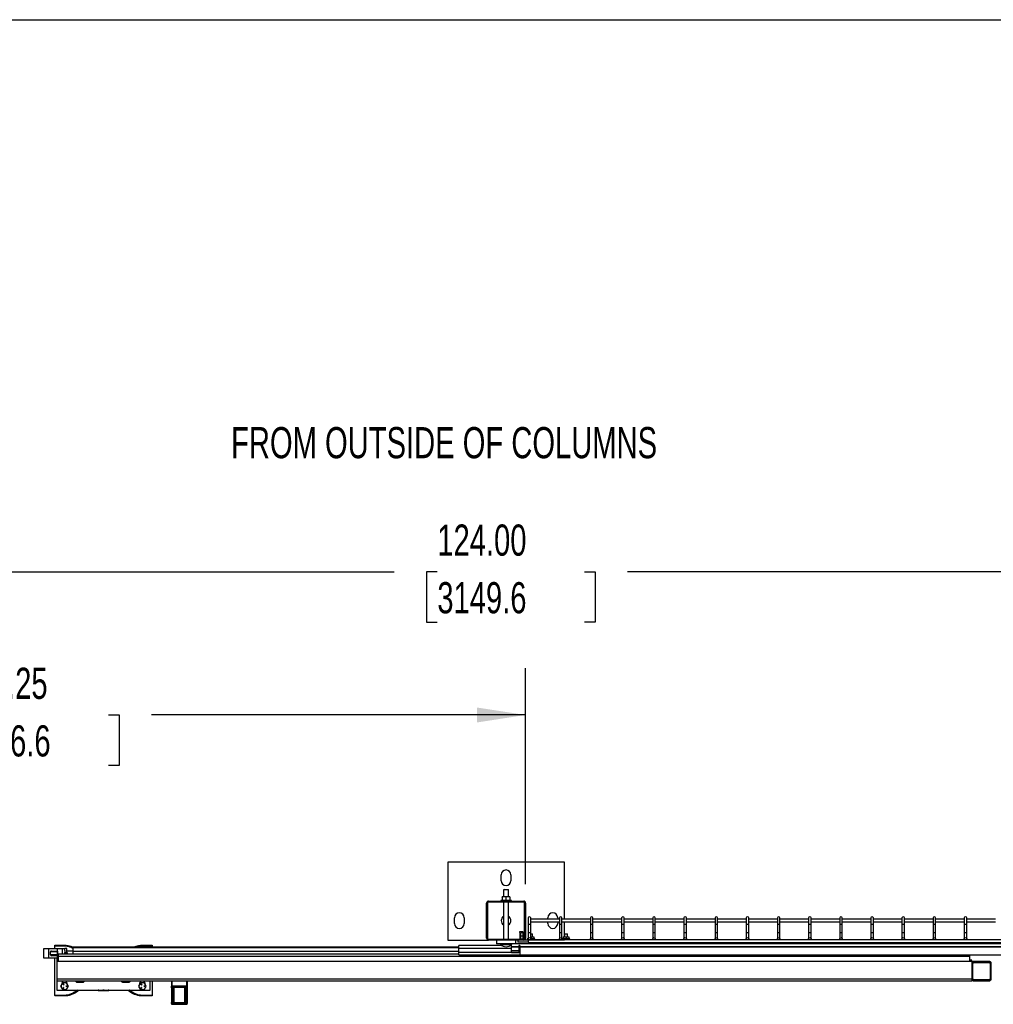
# Model space of a CAD drawing. Header units: inches. Extents: x 0.2 to 10.8, y 0.2 to 8.2.
# Tile 16 of 49: x 2.6 to 5.2, y 5.6 to 8.2. Entities that reach past the tile are written whole.
import ezdxf

# ---------------------------------------------------------------- set-up
doc = ezdxf.new("R2010")
doc.units = ezdxf.units.IN
doc.header["$MEASUREMENT"] = 0
doc.layers.add('DIMENSIONS', color=140, linetype='Continuous', lineweight=25)
doc.layers.add('TEXT', color=140, linetype='Continuous', lineweight=25)
doc.styles.add('SLDTEXTSTYLE0', font='TXT', dxfattribs={"width": 0.7})
doc.dimstyles.new('SLDDIMSTYLE0', dxfattribs={"dimtxt": 0.084961, "dimasz": 0.13, "dimexe": 0, "dimexo": 0.0625, "dimgap": 0.02124, "dimtad": 0, "dimtih": 1, "dimtoh": 1, "dimlfac": 24, "dimrnd": 1e-09, "dimzin": 4, "dimdsep": 46, "dimtxsty": 'SLDTEXTSTYLE0', "dimsah": 1, "dimcen": 0.09, "dimadec": 0, "dimazin": 1, "dimtfac": 1, "dimtofl": 0, "dimtmove": 0, "dimatfit": 3, "dimfxl": 0, "dimfrac": 2, "dimtolj": 1, "dimtzin": 12, "dimarcsym": 0})
doc.dimstyles.new('SLDDIMSTYLE1', dxfattribs={"dimtxt": 0.084961, "dimasz": 0.13, "dimexe": 0, "dimexo": 0.0625, "dimgap": 0.02124, "dimtad": 0, "dimtih": 1, "dimtoh": 1, "dimlfac": 24, "dimrnd": 1e-09, "dimzin": 12, "dimdsep": 46, "dimtxsty": 'SLDTEXTSTYLE0', "dimsah": 1, "dimcen": 0.09, "dimadec": 0, "dimazin": 3, "dimtfac": 1, "dimtofl": 0, "dimtmove": 0, "dimatfit": 3, "dimfxl": 0, "dimfrac": 2, "dimtolj": 1, "dimtzin": 12, "dimarcsym": 0})

# ---------------------------------------------------------------- blocks, each defined once
blk = doc.blocks.new('_D_9')
at = {"layer": 'DIMENSIONS'}
for p, q in [((1.3229, 5.9375), (1.3229, 6.5154)), ((3.9584, 5.9375), (3.9584, 6.5154)), ((1.3229, 6.3904), (2.3341, 6.3904)), ((2.4492, 6.3904), (2.4207, 6.3904)), ((2.4207, 6.3904), (2.4207, 6.2553)), ((2.843, 6.3904), (2.8716, 6.3904)), ((2.8716, 6.3904), (2.8716, 6.2553)), ((3.9584, 6.3904), (2.9581, 6.3904)), ((2.4207, 6.2553), (2.4492, 6.2553)), ((2.8716, 6.2553), (2.843, 6.2553))]:
    blk.add_line(p, q, dxfattribs=at)
for points in [[(1.3229, 6.3904), (1.4529, 6.3704), (1.4529, 6.4104)], [(3.9584, 6.3904), (3.8284, 6.4104), (3.8284, 6.3704)]]:
    blk.add_solid(points, dxfattribs=at)
at = {"layer": 'DIMENSIONS', "char_height": 0.08333, "attachment_point": 1, "style": 'SLDTEXTSTYLE0'}
for s, insert in [('63.25', (2.4845, 6.5168)), ('1606.6', (2.4492, 6.3628))]:
    blk.add_mtext(s, dxfattribs=dict(at, insert=insert))
blk = doc.blocks.new('_D_10')
at = {"layer": 'DIMENSIONS'}
for p, q in [((1.3229, 5.9375), (1.3229, 6.8983)), ((6.4896, 5.9375), (6.4896, 6.8983)), ((1.3229, 6.7733), (3.6072, 6.7733)), ((3.7223, 6.7733), (3.6938, 6.7733)), ((3.6938, 6.7733), (3.6938, 6.6383)), ((4.1161, 6.7733), (4.1446, 6.7733)), ((4.1446, 6.7733), (4.1446, 6.6383)), ((6.4896, 6.7733), (4.2312, 6.7733)), ((3.6938, 6.6383), (3.7223, 6.6383)), ((4.1446, 6.6383), (4.1161, 6.6383))]:
    blk.add_line(p, q, dxfattribs=at)
for points in [[(1.3229, 6.7733), (1.4529, 6.7533), (1.4529, 6.7933)], [(6.4896, 6.7733), (6.3596, 6.7933), (6.3596, 6.7533)]]:
    blk.add_solid(points, dxfattribs=at)
at = {"layer": 'DIMENSIONS', "char_height": 0.08333, "attachment_point": 1, "style": 'SLDTEXTSTYLE0'}
for s, insert in [('124.00', (3.7223, 6.8998)), ('3149.6', (3.7223, 6.7457))]:
    blk.add_mtext(s, dxfattribs=dict(at, insert=insert))

msp = doc.modelspace()

# ---------------------------------------------------------------- linework, layer by layer
for p, q in [((3.75002, 5.99667), (3.75002, 5.78833)), ((4.06252, 5.99667), (3.75002, 5.99667)), ((4.06252, 5.84417), (4.06252, 5.99667)), ((3.89325, 5.94719), (3.89325, 5.96281)), ((3.9193, 5.96281), (3.9193, 5.94719)), ((3.90107, 5.90422), (3.89586, 5.90422)), ((3.89586, 5.90329), (3.89586, 5.89417)), ((3.90093, 5.92375), (3.89968, 5.9225)), ((3.89968, 5.9225), (3.89968, 5.90422)), ((3.90627, 5.9225), (3.89968, 5.9225)), ((3.90093, 5.92375), (3.90627, 5.92375)), ((3.91148, 5.90422), (3.90107, 5.90422)), ((3.90627, 5.92375), (3.91162, 5.92375)), ((3.91287, 5.9225), (3.90627, 5.9225)), ((3.90627, 5.89417), (3.90627, 5.90329)), ((3.91669, 5.90422), (3.91148, 5.90422)), ((3.91287, 5.9225), (3.91162, 5.92375)), ((3.91287, 5.90422), (3.91287, 5.9225)), ((3.91669, 5.90329), (3.91669, 5.89417)), ((3.85419, 5.79333), (3.85419, 5.8875)), ((3.85661, 5.8875), (3.85661, 5.79333)), ((3.85919, 5.8925), (3.95336, 5.8925)), ((3.95336, 5.89008), (3.85919, 5.89008)), ((3.89195, 5.89417), (3.89195, 5.8925)), ((3.9206, 5.89417), (3.89195, 5.89417)), ((3.89968, 5.89008), (3.89968, 5.79075)), ((3.91287, 5.79075), (3.91287, 5.89008)), ((3.9206, 5.8925), (3.9206, 5.89417)), ((3.95594, 5.79333), (3.95594, 5.8875)), ((3.95836, 5.8875), (3.95836, 5.79333)), ((3.76825, 5.8326), (3.76825, 5.84823)), ((3.7943, 5.84823), (3.7943, 5.8326)), ((3.96544, 5.8475), (3.96544, 5.83112)), ((3.97211, 5.83112), (3.97211, 5.8475)), ((4.01825, 5.84417), (4.01825, 5.84823)), ((4.0443, 5.84823), (4.0443, 5.84417)), ((4.04877, 5.8475), (4.04877, 5.83112)), ((4.05544, 5.83112), (4.05544, 5.8475)), ((4.13211, 5.8475), (4.13211, 5.83112)), ((4.13877, 5.83112), (4.13877, 5.8475)), ((4.21544, 5.8475), (4.21544, 5.83112)), ((4.22211, 5.83112), (4.22211, 5.8475)), ((4.29877, 5.8475), (4.29877, 5.83112)), ((4.30544, 5.83112), (4.30544, 5.8475)), ((4.38211, 5.8475), (4.38211, 5.83112)), ((4.38877, 5.83112), (4.38877, 5.8475)), ((4.46544, 5.8475), (4.46544, 5.83112)), ((4.47211, 5.83112), (4.47211, 5.8475)), ((4.54877, 5.8475), (4.54877, 5.83112)), ((4.55544, 5.83112), (4.55544, 5.8475)), ((4.63211, 5.8475), (4.63211, 5.83112)), ((4.63877, 5.83112), (4.63877, 5.8475)), ((4.71544, 5.8475), (4.71544, 5.83112)), ((4.72211, 5.83112), (4.72211, 5.8475)), ((4.79877, 5.8475), (4.79877, 5.83112)), ((4.80544, 5.83112), (4.80544, 5.8475)), ((4.88211, 5.8475), (4.88211, 5.83112)), ((4.88877, 5.83112), (4.88877, 5.8475)), ((4.96544, 5.8475), (4.96544, 5.83112)), ((4.97211, 5.83112), (4.97211, 5.8475)), ((5.04877, 5.8475), (5.04877, 5.83112)), ((5.05544, 5.83112), (5.05544, 5.8475)), ((5.13211, 5.8475), (5.13211, 5.83112)), ((5.13877, 5.83112), (5.13877, 5.8475)), ((3.96544, 5.83112), (3.96544, 5.8085)), ((3.96544, 5.83112), (3.96877, 5.83112)), ((3.96877, 5.83112), (3.97211, 5.83112)), ((4.04877, 5.84417), (3.97211, 5.84417)), ((3.97211, 5.8375), (4.04877, 5.8375)), ((3.97211, 5.8085), (3.97211, 5.83112)), ((4.01825, 5.8326), (4.01825, 5.8375)), ((4.0443, 5.8375), (4.0443, 5.8326)), ((4.04877, 5.83112), (4.04877, 5.8085)), ((4.04877, 5.83112), (4.05211, 5.83112)), ((4.05211, 5.83112), (4.05544, 5.83112)), ((4.13211, 5.84417), (4.05544, 5.84417)), ((4.05544, 5.8375), (4.13211, 5.8375)), ((4.05544, 5.8085), (4.05544, 5.83112)), ((4.06252, 5.79745), (4.06252, 5.8375)), ((4.13211, 5.83112), (4.13211, 5.8085)), ((4.13211, 5.83112), (4.13544, 5.83112)), ((4.13544, 5.83112), (4.13877, 5.83112)), ((4.21544, 5.84417), (4.13877, 5.84417)), ((4.13877, 5.8375), (4.21544, 5.8375)), ((4.13877, 5.8085), (4.13877, 5.83112)), ((4.21544, 5.83112), (4.21544, 5.8085)), ((4.21544, 5.83112), (4.21877, 5.83112)), ((4.21877, 5.83112), (4.22211, 5.83112)), ((4.29877, 5.84417), (4.22211, 5.84417)), ((4.22211, 5.8375), (4.29877, 5.8375)), ((4.22211, 5.8085), (4.22211, 5.83112)), ((4.29877, 5.83112), (4.29877, 5.8085)), ((4.29877, 5.83112), (4.30211, 5.83112)), ((4.30211, 5.83112), (4.30544, 5.83112)), ((4.38211, 5.84417), (4.30544, 5.84417)), ((4.30544, 5.8375), (4.38211, 5.8375)), ((4.30544, 5.8085), (4.30544, 5.83112)), ((4.38211, 5.83112), (4.38211, 5.8085)), ((4.38211, 5.83112), (4.38544, 5.83112)), ((4.38544, 5.83112), (4.38877, 5.83112)), ((4.46544, 5.84417), (4.38877, 5.84417)), ((4.38877, 5.8375), (4.46544, 5.8375)), ((4.38877, 5.8085), (4.38877, 5.83112)), ((4.46544, 5.83112), (4.46544, 5.8085)), ((4.46544, 5.83112), (4.46877, 5.83112)), ((4.46877, 5.83112), (4.47211, 5.83112)), ((4.54877, 5.84417), (4.47211, 5.84417)), ((4.47211, 5.8375), (4.54877, 5.8375)), ((4.47211, 5.8085), (4.47211, 5.83112)), ((4.54877, 5.83112), (4.54877, 5.8085)), ((4.54877, 5.83112), (4.55211, 5.83112)), ((4.55211, 5.83112), (4.55544, 5.83112)), ((4.63211, 5.84417), (4.55544, 5.84417)), ((4.55544, 5.8375), (4.63211, 5.8375)), ((4.55544, 5.8085), (4.55544, 5.83112)), ((4.63211, 5.83112), (4.63211, 5.8085)), ((4.63211, 5.83112), (4.63544, 5.83112)), ((4.63544, 5.83112), (4.63877, 5.83112)), ((4.71544, 5.84417), (4.63877, 5.84417)), ((4.63877, 5.8375), (4.71544, 5.8375)), ((4.63877, 5.8085), (4.63877, 5.83112)), ((4.71544, 5.83112), (4.71544, 5.8085)), ((4.71544, 5.83112), (4.71877, 5.83112)), ((4.71877, 5.83112), (4.72211, 5.83112)), ((4.79877, 5.84417), (4.72211, 5.84417)), ((4.72211, 5.8375), (4.79877, 5.8375)), ((4.72211, 5.8085), (4.72211, 5.83112)), ((4.79877, 5.83112), (4.79877, 5.8085)), ((4.79877, 5.83112), (4.80211, 5.83112)), ((4.80211, 5.83112), (4.80544, 5.83112)), ((4.88211, 5.84417), (4.80544, 5.84417)), ((4.80544, 5.8375), (4.88211, 5.8375)), ((4.80544, 5.8085), (4.80544, 5.83112)), ((4.88211, 5.83112), (4.88211, 5.8085)), ((4.88211, 5.83112), (4.88544, 5.83112)), ((4.88544, 5.83112), (4.88877, 5.83112)), ((4.96544, 5.84417), (4.88877, 5.84417)), ((4.88877, 5.8375), (4.96544, 5.8375)), ((4.88877, 5.8085), (4.88877, 5.83112)), ((4.96544, 5.83112), (4.96544, 5.8085)), ((4.96544, 5.83112), (4.96877, 5.83112)), ((4.96877, 5.83112), (4.97211, 5.83112)), ((5.04877, 5.84417), (4.97211, 5.84417)), ((4.97211, 5.8375), (5.04877, 5.8375)), ((4.97211, 5.8085), (4.97211, 5.83112)), ((5.04877, 5.83112), (5.04877, 5.8085)), ((5.04877, 5.83112), (5.05211, 5.83112)), ((5.05211, 5.83112), (5.05544, 5.83112)), ((5.13211, 5.84417), (5.05544, 5.84417)), ((5.05544, 5.8375), (5.13211, 5.8375)), ((5.05544, 5.8085), (5.05544, 5.83112)), ((5.13211, 5.83112), (5.13211, 5.8085)), ((5.13211, 5.83112), (5.13544, 5.83112)), ((5.13544, 5.83112), (5.13877, 5.83112)), ((5.21544, 5.84417), (5.13877, 5.84417)), ((5.13877, 5.8375), (5.21544, 5.8375)), ((5.13877, 5.8085), (5.13877, 5.83112)), ((3.9426, 5.81016), (3.94173, 5.80997)), ((3.94173, 5.80997), (3.94277, 5.80528)), ((3.95173, 5.80997), (3.94173, 5.80997)), ((3.95087, 5.81016), (3.9426, 5.81016)), ((3.94277, 5.80528), (3.94598, 5.80528)), ((3.94283, 5.80472), (3.94283, 5.79075)), ((3.94598, 5.80472), (3.94283, 5.80472)), ((3.95157, 5.80771), (3.94598, 5.80771)), ((3.94598, 5.79849), (3.94598, 5.80771)), ((3.94598, 5.79125), (3.94598, 5.79849)), ((3.95157, 5.79849), (3.94598, 5.79849)), ((3.95173, 5.80997), (3.95087, 5.81016)), ((3.95124, 5.80771), (3.95173, 5.80997)), ((3.95157, 5.79849), (3.95157, 5.80771)), ((3.95157, 5.7915), (3.95157, 5.79849)), ((3.96516, 5.79745), (3.96544, 5.79745)), ((3.96516, 5.79675), (3.96516, 5.79137)), ((3.96544, 5.8085), (3.96544, 5.79204)), ((3.96544, 5.8085), (3.96877, 5.8085)), ((3.96877, 5.8085), (3.97211, 5.8085)), ((3.97211, 5.79204), (3.97211, 5.8085)), ((3.97211, 5.80529), (3.97623, 5.80529)), ((3.97297, 5.80446), (3.97211, 5.80446)), ((3.97211, 5.79745), (3.97688, 5.79745)), ((3.97211, 5.7969), (3.97297, 5.79675)), ((3.97707, 5.80446), (3.97297, 5.80446)), ((3.97297, 5.79675), (3.97297, 5.79137)), ((3.97707, 5.80446), (3.97623, 5.80529)), ((3.97688, 5.79745), (3.98079, 5.79745)), ((3.97707, 5.79745), (3.97707, 5.80446)), ((3.98079, 5.79675), (3.98079, 5.79137)), ((4.04877, 5.8085), (4.04877, 5.79204)), ((4.04877, 5.8085), (4.05211, 5.8085)), ((4.05211, 5.8085), (4.05544, 5.8085)), ((4.05544, 5.79204), (4.05544, 5.8085)), ((4.05891, 5.79745), (4.06282, 5.79745)), ((4.05891, 5.79675), (4.05891, 5.79137)), ((4.06346, 5.80529), (4.06263, 5.80446)), ((4.06263, 5.80446), (4.06263, 5.79745)), ((4.06672, 5.80446), (4.06263, 5.80446)), ((4.06282, 5.79745), (4.07063, 5.79745)), ((4.06346, 5.80529), (4.06672, 5.80529)), ((4.06672, 5.80529), (4.06998, 5.80529)), ((4.07082, 5.80446), (4.06672, 5.80446)), ((4.06672, 5.79675), (4.06672, 5.79137)), ((4.07082, 5.80446), (4.06998, 5.80529)), ((4.07063, 5.79745), (4.07454, 5.79745)), ((4.07082, 5.79745), (4.07082, 5.80446)), ((4.07454, 5.79675), (4.07454, 5.79137)), ((4.13211, 5.8085), (4.13211, 5.79204)), ((4.13211, 5.8085), (4.13544, 5.8085)), ((4.13544, 5.8085), (4.13877, 5.8085)), ((4.13877, 5.79204), (4.13877, 5.8085)), ((4.21544, 5.8085), (4.21544, 5.79204)), ((4.21544, 5.8085), (4.21877, 5.8085)), ((4.21877, 5.8085), (4.22211, 5.8085)), ((4.22211, 5.79204), (4.22211, 5.8085)), ((4.29877, 5.8085), (4.29877, 5.79204)), ((4.29877, 5.8085), (4.30211, 5.8085)), ((4.30211, 5.8085), (4.30544, 5.8085)), ((4.30544, 5.79204), (4.30544, 5.8085)), ((4.38211, 5.8085), (4.38211, 5.79204)), ((4.38211, 5.8085), (4.38544, 5.8085)), ((4.38544, 5.8085), (4.38877, 5.8085)), ((4.38877, 5.79204), (4.38877, 5.8085)), ((4.46544, 5.8085), (4.46544, 5.79204)), ((4.46544, 5.8085), (4.46877, 5.8085)), ((4.46877, 5.8085), (4.47211, 5.8085)), ((4.47211, 5.79204), (4.47211, 5.8085)), ((4.54877, 5.8085), (4.54877, 5.79204)), ((4.54877, 5.8085), (4.55211, 5.8085)), ((4.55211, 5.8085), (4.55544, 5.8085)), ((4.55544, 5.79204), (4.55544, 5.8085)), ((4.63211, 5.8085), (4.63211, 5.79204)), ((4.63211, 5.8085), (4.63544, 5.8085)), ((4.63544, 5.8085), (4.63877, 5.8085)), ((4.63877, 5.79204), (4.63877, 5.8085)), ((4.71544, 5.8085), (4.71544, 5.79204)), ((4.71544, 5.8085), (4.71877, 5.8085)), ((4.71877, 5.8085), (4.72211, 5.8085)), ((4.72211, 5.79204), (4.72211, 5.8085)), ((4.79877, 5.8085), (4.79877, 5.79204)), ((4.79877, 5.8085), (4.80211, 5.8085)), ((4.80211, 5.8085), (4.80544, 5.8085)), ((4.80544, 5.79204), (4.80544, 5.8085)), ((4.88211, 5.8085), (4.88211, 5.79204)), ((4.88211, 5.8085), (4.88544, 5.8085)), ((4.88544, 5.8085), (4.88877, 5.8085)), ((4.88877, 5.79204), (4.88877, 5.8085)), ((4.96544, 5.8085), (4.96544, 5.79204)), ((4.96544, 5.8085), (4.96877, 5.8085)), ((4.96877, 5.8085), (4.97211, 5.8085)), ((4.97211, 5.79204), (4.97211, 5.8085)), ((5.04877, 5.8085), (5.04877, 5.79204)), ((5.04877, 5.8085), (5.05211, 5.8085)), ((5.05211, 5.8085), (5.05544, 5.8085)), ((5.05544, 5.79204), (5.05544, 5.8085)), ((5.13211, 5.8085), (5.13211, 5.79204)), ((5.13211, 5.8085), (5.13544, 5.8085)), ((5.13544, 5.8085), (5.13877, 5.8085)), ((5.13877, 5.79204), (5.13877, 5.8085)), ((2.6988, 5.77442), (2.72484, 5.77442)), ((2.6988, 5.77312), (2.6988, 5.77442)), ((2.6988, 5.76488), (2.6988, 5.77312)), ((2.6988, 5.77312), (2.72484, 5.77312)), ((2.72484, 5.77312), (2.72484, 5.77442)), ((2.74828, 5.77017), (3.77992, 5.77017)), ((2.74828, 5.76779), (2.74828, 5.77017)), ((3.77992, 5.76779), (2.74828, 5.76779)), ((2.74828, 5.75811), (2.74828, 5.76779)), ((2.93317, 5.77442), (2.95922, 5.77442)), ((2.93317, 5.77312), (2.93317, 5.77442)), ((2.93317, 5.77312), (2.95922, 5.77312)), ((2.95922, 5.77442), (2.95922, 5.77312)), ((2.95922, 5.77312), (2.95922, 5.77017)), ((3.75002, 5.78833), (3.85919, 5.78833)), ((3.77992, 5.76688), (3.77992, 5.77404)), ((3.89474, 5.77404), (3.77992, 5.77404)), ((3.85919, 5.79075), (3.95336, 5.79075)), ((3.95336, 5.78833), (3.85919, 5.78833)), ((3.88023, 5.78833), (3.88023, 5.77792)), ((3.93232, 5.77792), (3.88023, 5.77792)), ((3.89151, 5.77666), (3.90627, 5.77666)), ((3.90627, 5.77666), (3.92104, 5.77666)), ((3.92089, 5.77404), (3.91781, 5.77404)), ((3.92089, 5.77782), (3.92089, 5.77792)), ((3.92089, 5.77144), (3.92089, 5.77652)), ((3.92089, 5.77144), (3.94047, 5.77144)), ((3.92089, 5.77144), (3.92089, 5.76923)), ((3.94047, 5.76923), (3.92089, 5.76923)), ((3.92089, 5.7608), (3.92089, 5.76923)), ((3.93232, 5.77792), (3.93232, 5.78833)), ((6.39226, 5.77792), (3.93232, 5.77792)), ((3.93757, 5.78833), (3.93757, 5.78312)), ((3.96544, 5.78312), (3.93757, 5.78312)), ((3.94297, 5.77404), (3.94047, 5.77404)), ((3.94047, 5.77404), (3.94047, 5.77144)), ((3.94047, 5.77144), (3.94047, 5.76923)), ((3.94047, 5.76923), (3.94047, 5.7608)), ((3.94297, 5.77404), (3.94297, 5.77144)), ((3.94297, 5.77144), (6.39226, 5.77144)), ((3.94297, 5.77144), (3.94297, 5.76923)), ((3.94297, 5.76923), (3.94297, 5.74874)), ((6.39226, 5.76923), (3.94297, 5.76923)), ((3.94598, 5.79125), (3.95158, 5.79125)), ((3.94598, 5.79075), (3.94598, 5.79125)), ((3.95526, 5.78871), (4.06257, 5.78871)), ((3.96256, 5.79137), (3.96256, 5.78871)), ((3.96551, 5.79137), (3.96256, 5.79137)), ((6.37836, 5.78871), (3.96544, 5.78871)), ((3.96544, 5.78871), (3.96544, 5.78204)), ((3.96544, 5.78204), (6.37836, 5.78204)), ((3.98339, 5.79137), (3.97204, 5.79137)), ((3.98339, 5.78871), (3.98339, 5.79137)), ((4.05631, 5.79137), (4.05631, 5.78871)), ((4.07714, 5.79137), (4.05631, 5.79137)), ((4.07714, 5.78871), (4.07714, 5.79137)), ((4.09898, 5.77792), (4.09898, 5.78204)), ((2.66854, 5.76488), (2.66854, 5.74071)), ((2.68321, 5.76488), (2.66854, 5.76488)), ((2.68321, 5.74071), (2.68321, 5.76488)), ((2.70654, 5.76488), (2.68321, 5.76488)), ((2.68767, 5.74867), (2.68767, 5.75688)), ((2.70613, 5.75688), (2.68767, 5.75688)), ((2.70613, 5.74867), (2.68767, 5.74867)), ((2.69029, 5.75896), (2.70613, 5.75896)), ((2.70613, 5.74659), (2.69029, 5.74659)), ((2.70613, 5.75896), (2.70613, 5.74659)), ((2.70654, 5.74071), (2.70654, 5.76488)), ((2.71904, 5.76488), (2.70654, 5.76488)), ((2.70922, 5.74548), (2.70922, 5.75059)), ((2.74828, 5.75059), (2.70922, 5.75059)), ((2.70922, 5.74548), (5.14672, 5.74548)), ((2.70922, 5.73126), (2.70922, 5.74548)), ((2.71904, 5.76488), (2.71904, 5.76517)), ((2.72571, 5.76517), (2.71904, 5.76517)), ((2.71904, 5.76488), (2.71904, 5.75059)), ((2.73092, 5.76582), (2.72571, 5.76582)), ((2.72571, 5.76582), (2.72571, 5.76517)), ((2.72571, 5.7605), (2.72571, 5.76517)), ((2.72571, 5.7605), (2.72571, 5.7554)), ((2.72571, 5.7554), (2.73092, 5.7554)), ((2.72571, 5.75059), (2.72571, 5.7554)), ((2.73092, 5.7554), (2.73092, 5.76582)), ((2.74828, 5.7588), (2.73092, 5.7588)), ((2.73273, 5.75294), (2.73092, 5.75608)), ((2.73092, 5.7554), (2.73092, 5.75059)), ((2.73409, 5.75059), (2.73273, 5.75294)), ((3.77992, 5.75813), (2.74828, 5.75811)), ((2.74828, 5.75059), (2.74828, 5.75811)), ((3.77992, 5.75059), (2.74828, 5.75059)), ((3.77992, 5.75526), (3.77992, 5.76688)), ((3.77992, 5.76688), (3.92089, 5.76688)), ((3.77992, 5.74921), (3.77992, 5.75526)), ((3.94297, 5.75526), (3.77992, 5.75526)), ((3.77992, 5.74921), (3.94297, 5.74921)), ((3.92089, 5.7608), (3.94047, 5.7608)), ((3.92089, 5.75542), (3.92089, 5.7608)), ((3.92089, 5.75542), (3.94047, 5.75542)), ((3.94047, 5.76688), (3.94297, 5.76688)), ((3.94047, 5.7608), (3.94047, 5.75542)), ((3.94297, 5.74874), (6.39226, 5.74874)), ((5.14672, 5.74548), (5.14672, 5.74875)), ((5.14672, 5.73126), (5.14672, 5.74548)), ((2.66854, 5.74071), (2.68321, 5.74071)), ((2.68321, 5.74071), (2.70654, 5.74071)), ((2.6988, 5.64031), (2.6988, 5.74071)), ((2.70401, 5.74071), (2.70401, 5.73426)), ((2.70701, 5.73426), (2.70401, 5.73426)), ((2.70401, 5.73426), (2.70401, 5.73126)), ((2.70401, 5.73126), (2.70401, 5.68397)), ((5.15192, 5.73126), (2.70401, 5.73126)), ((2.70922, 5.74071), (2.70654, 5.74071)), ((2.70701, 5.73126), (2.70701, 5.73426)), ((5.14892, 5.73426), (5.14892, 5.73126)), ((5.15192, 5.73426), (5.14892, 5.73426)), ((5.15192, 5.73126), (5.15192, 5.73426)), ((5.15192, 5.73126), (5.15192, 5.68397)), ((5.15192, 5.72605), (5.15192, 5.68438)), ((5.15453, 5.68438), (5.15453, 5.72605)), ((5.1988, 5.73126), (5.15713, 5.73126)), ((5.15713, 5.72865), (5.1988, 5.72865)), ((5.2014, 5.72605), (5.2014, 5.68438)), ((5.20401, 5.68438), (5.20401, 5.72605)), ((5.15192, 5.68397), (2.70401, 5.68397)), ((2.70401, 5.68397), (2.70401, 5.67917)), ((2.70401, 5.67917), (5.15192, 5.67917)), ((2.70401, 5.67917), (2.70401, 5.65463)), ((2.71834, 5.67202), (2.71834, 5.67417)), ((2.72264, 5.6683), (2.7211, 5.67099)), ((2.72157, 5.67126), (2.72312, 5.66858)), ((2.72876, 5.66532), (2.73186, 5.66532)), ((2.73186, 5.66477), (2.72876, 5.66477)), ((2.73134, 5.67417), (2.73134, 5.67202)), ((2.75598, 5.67648), (2.75598, 5.67917)), ((2.75598, 5.67648), (2.75739, 5.67566)), ((2.75739, 5.67566), (2.75861, 5.67566)), ((2.75861, 5.67566), (2.76651, 5.67566)), ((2.76125, 5.67648), (2.76125, 5.67917)), ((2.76651, 5.67566), (2.7744, 5.67566)), ((2.77177, 5.67648), (2.77177, 5.67917)), ((2.7744, 5.67566), (2.77562, 5.67566)), ((2.77562, 5.67566), (2.77703, 5.67648)), ((2.77703, 5.67917), (2.77703, 5.67648)), ((2.87838, 5.67648), (2.87838, 5.67917)), ((2.87838, 5.67648), (2.87979, 5.67566)), ((2.87979, 5.67566), (2.88101, 5.67566)), ((2.88101, 5.67566), (2.8889, 5.67566)), ((2.88364, 5.67648), (2.88364, 5.67917)), ((2.8889, 5.67566), (2.8968, 5.67566)), ((2.89417, 5.67648), (2.89417, 5.67917)), ((2.8968, 5.67566), (2.89802, 5.67566)), ((2.89802, 5.67566), (2.89943, 5.67648)), ((2.89943, 5.67917), (2.89943, 5.67648)), ((2.92667, 5.67202), (2.92667, 5.67417)), ((2.93098, 5.6683), (2.92943, 5.67099)), ((2.9299, 5.67126), (2.93145, 5.66858)), ((2.93709, 5.66532), (2.94019, 5.66532)), ((2.94019, 5.66477), (2.93709, 5.66477)), ((2.93967, 5.67417), (2.93967, 5.67202)), ((2.95401, 5.65463), (2.95401, 5.67917)), ((2.95922, 5.67917), (2.95922, 5.64031)), ((3.01081, 5.67917), (3.01081, 5.66478)), ((3.01289, 5.66478), (3.01081, 5.66478)), ((3.01289, 5.66478), (3.01289, 5.67917)), ((3.01289, 5.66478), (3.01289, 5.65967)), ((3.05137, 5.66478), (3.01289, 5.66478)), ((3.0181, 5.66437), (3.0181, 5.66239)), ((3.0181, 5.66437), (3.04617, 5.66437)), ((3.0181, 5.66239), (3.04617, 5.66239)), ((3.0181, 5.62083), (3.0181, 5.66239)), ((3.04617, 5.66239), (3.04617, 5.66437)), ((3.04617, 5.66239), (3.04617, 5.62083)), ((3.05137, 5.67917), (3.05137, 5.66478)), ((3.05137, 5.65967), (3.05137, 5.66478)), ((3.05346, 5.66478), (3.05137, 5.66478)), ((3.05346, 5.67917), (3.05346, 5.66478)), ((5.15192, 5.68397), (5.15192, 5.67917)), ((5.1988, 5.68178), (5.15713, 5.68178)), ((5.15713, 5.67917), (5.1988, 5.67917)), ((2.72484, 5.64031), (2.6988, 5.64031)), ((2.6988, 5.64031), (2.6988, 5.63901)), ((2.72484, 5.63901), (2.6988, 5.63901)), ((2.70401, 5.65463), (2.95401, 5.65463)), ((2.7211, 5.65911), (2.72264, 5.66179)), ((2.72312, 5.66152), (2.72157, 5.65883)), ((2.72484, 5.63901), (2.72484, 5.64031)), ((2.81468, 5.6546), (2.81468, 5.65463)), ((2.81468, 5.65332), (2.82185, 5.65332)), ((2.82185, 5.65332), (2.83617, 5.65332)), ((2.82901, 5.6546), (2.82901, 5.65463)), ((2.83617, 5.65332), (2.84333, 5.65332)), ((2.84333, 5.65463), (2.84333, 5.6546)), ((2.92943, 5.65911), (2.93098, 5.66179)), ((2.93145, 5.66152), (2.9299, 5.65883)), ((2.95922, 5.64031), (2.93317, 5.64031)), ((2.93317, 5.64031), (2.93317, 5.63901)), ((2.95922, 5.63901), (2.93317, 5.63901)), ((2.95922, 5.64031), (2.95922, 5.63901)), ((3.01081, 5.66094), (3.01081, 5.62105)), ((3.01289, 5.65967), (3.01602, 5.65967)), ((3.01289, 5.61977), (3.01289, 5.65967)), ((3.01602, 5.65967), (3.01602, 5.66086)), ((3.01602, 5.65967), (3.01602, 5.62251)), ((3.01706, 5.62315), (3.01706, 5.6603)), ((3.04721, 5.6603), (3.04721, 5.62315)), ((3.04825, 5.66086), (3.04825, 5.65967)), ((3.04825, 5.65967), (3.05137, 5.65967)), ((3.04825, 5.62251), (3.04825, 5.65967)), ((3.05137, 5.65967), (3.05137, 5.61977)), ((3.05346, 5.66094), (3.05346, 5.62105)), ((3.01768, 5.61977), (3.01289, 5.61977)), ((3.01289, 5.61977), (3.01289, 5.61656)), ((3.01289, 5.61656), (3.05137, 5.61656)), ((3.0181, 5.62083), (3.01757, 5.62083)), ((3.0181, 5.62083), (3.0181, 5.61948)), ((3.04617, 5.62083), (3.0181, 5.62083)), ((3.04617, 5.61948), (3.0181, 5.61948)), ((3.04669, 5.62083), (3.04617, 5.62083)), ((3.04617, 5.61948), (3.04617, 5.62083)), ((3.05137, 5.61977), (3.04659, 5.61977)), ((3.05137, 5.61656), (3.05137, 5.61977))]:
    msp.add_line(p, q)
at = {"flags": 128}
msp.add_lwpolyline([(3.95158, 5.79125), (3.95164, 5.79087), (3.95167, 5.79075)], dxfattribs=at)
for centre in [(3.96877, 5.79204), (4.05211, 5.79204), (4.13544, 5.79204), (4.21877, 5.79204), (4.30211, 5.79204), (4.38544, 5.79204), (4.46877, 5.79204), (4.55211, 5.79204), (4.63544, 5.79204), (4.71877, 5.79204), (4.80211, 5.79204), (4.88544, 5.79204), (4.96877, 5.79204), (5.05211, 5.79204), (5.13544, 5.79204)]:
    msp.add_circle(centre, 0.00333)
for centre, radius, start, end in [((3.90627, 5.96281), 0.01302, 0, 180), ((3.90627, 5.94719), 0.01302, 180, 0), ((3.85919, 5.8875), 0.005, 90, 180), ((3.85919, 5.8875), 0.00258, 90, 180), ((3.95336, 5.8875), 0.005, 0, 90), ((3.95336, 5.8875), 0.00258, 0, 90), ((3.78127, 5.84823), 0.01302, 0, 180), ((3.90627, 5.84042), 0.01302, 120.41262, 239.58738), ((3.90627, 5.84042), 0.01302, 300.41262, 59.58738), ((3.96877, 5.8475), 0.00333, 90, 180), ((3.96877, 5.8475), 0.00333, 0, 90), ((4.03127, 5.84823), 0.01302, 0, 180), ((4.05211, 5.8475), 0.00333, 90, 180), ((4.05211, 5.8475), 0.00333, 0, 90), ((4.13544, 5.8475), 0.00333, 90, 180), ((4.13544, 5.8475), 0.00333, 0, 90), ((4.21877, 5.8475), 0.00333, 90, 180), ((4.21877, 5.8475), 0.00333, 0, 90), ((4.30211, 5.8475), 0.00333, 90, 180), ((4.30211, 5.8475), 0.00333, 0, 90), ((4.38544, 5.8475), 0.00333, 90, 180), ((4.38544, 5.8475), 0.00333, 0, 90), ((4.46877, 5.8475), 0.00333, 90, 180), ((4.46877, 5.8475), 0.00333, 0, 90), ((4.55211, 5.8475), 0.00333, 90, 180), ((4.55211, 5.8475), 0.00333, 0, 90), ((4.63544, 5.8475), 0.00333, 90, 180), ((4.63544, 5.8475), 0.00333, 0, 90), ((4.71877, 5.8475), 0.00333, 90, 180), ((4.71877, 5.8475), 0.00333, 0, 90), ((4.80211, 5.8475), 0.00333, 90, 180), ((4.80211, 5.8475), 0.00333, 0, 90), ((4.88544, 5.8475), 0.00333, 90, 180), ((4.88544, 5.8475), 0.00333, 0, 90), ((4.96877, 5.8475), 0.00333, 90, 180), ((4.96877, 5.8475), 0.00333, 0, 90), ((5.05211, 5.8475), 0.00333, 90, 180), ((5.05211, 5.8475), 0.00333, 0, 90), ((5.13544, 5.8475), 0.00333, 90, 180), ((5.13544, 5.8475), 0.00333, 0, 90), ((3.78127, 5.8326), 0.01302, 180, 0), ((4.03127, 5.8326), 0.01302, 180, 0), ((3.94022, 5.80472), 0.0026, 0, 12.41729), ((3.85919, 5.79333), 0.005, 180, 270), ((3.85919, 5.79333), 0.00258, 180, 270), ((3.89203, 5.77718), 0.000733, 90, 225.23467), ((3.90627, 5.79155), 0.02096, 225.23467, 270), ((3.90627, 5.79155), 0.02096, 270, 314.76533), ((3.92052, 5.77718), 0.000733, 314.76533, 90), ((3.95336, 5.79333), 0.005, 270, 0), ((3.95336, 5.79333), 0.00258, 270, 0), ((2.72484, 5.74838), 0.00911, 30, 48.18969), ((2.72484, 5.74838), 0.00911, 14.02148, 30), ((5.15713, 5.72605), 0.00521, 90, 180), ((5.15713, 5.72605), 0.0026, 90, 180), ((5.1988, 5.72605), 0.00521, 0, 90), ((5.1988, 5.72605), 0.0026, 0, 90), ((2.72484, 5.66505), 0.00911, 150, 210), ((2.72484, 5.66505), 0.00911, 90, 150), ((2.72484, 5.67417), 0.0065, 129.71514, 180), ((2.72133, 5.67112), 0.000273, 30, 210), ((2.72288, 5.66844), 0.000273, 210, 30), ((2.72288, 5.66165), 0.000273, 330, 150), ((2.72484, 5.66505), 0.00911, 30, 90), ((2.72876, 5.66505), 0.000273, 90, 270), ((2.72484, 5.67417), 0.0065, 0, 50.28486), ((2.73186, 5.66505), 0.000273, 270, 90), ((2.72484, 5.66505), 0.00911, 330, 30), ((2.93317, 5.66505), 0.00911, 150, 210), ((2.93317, 5.66505), 0.00911, 90, 150), ((2.93317, 5.67417), 0.0065, 129.71514, 180), ((2.92967, 5.67112), 0.000273, 30, 210), ((2.93121, 5.66844), 0.000273, 210, 30), ((2.93121, 5.66165), 0.000273, 330, 150), ((2.93317, 5.66505), 0.00911, 30, 90), ((2.93709, 5.66505), 0.000273, 90, 270), ((2.93317, 5.67417), 0.0065, 0, 50.28486), ((2.94019, 5.66505), 0.000273, 270, 90), ((2.93317, 5.66505), 0.00911, 330, 30), ((3.0181, 5.66135), 0.00104, 90, 180), ((3.04617, 5.66135), 0.00104, 360, 90), ((5.15713, 5.68438), 0.00521, 180, 270), ((5.15713, 5.68438), 0.0026, 180, 270), ((5.1988, 5.68438), 0.0026, 270, 0), ((5.1988, 5.68438), 0.00521, 270, 0), ((2.72484, 5.66505), 0.00911, 210, 270), ((2.72133, 5.65897), 0.000273, 150, 330), ((2.72484, 5.66505), 0.00911, 270, 330), ((2.93317, 5.66505), 0.00911, 210, 270), ((2.92967, 5.65897), 0.000273, 150, 330), ((2.93317, 5.66505), 0.00911, 270, 330), ((3.01257, 5.66147), 0.00184, 196.74273, 280.18284), ((3.01622, 5.66178), 0.000943, 257.57958, 332.76332), ((3.01618, 5.66057), 0.000918, 259.81716, 343.25727), ((3.04805, 5.66178), 0.000943, 207.23668, 282.42042), ((3.04809, 5.66057), 0.000918, 196.74273, 280.18284), ((3.0517, 5.66147), 0.00184, 259.81716, 343.25727), ((3.01257, 5.62158), 0.00184, 196.74273, 280.18284), ((3.01289, 5.61864), 0.00208, 180, 270), ((3.01618, 5.62341), 0.000918, 259.81716, 343.25727), ((3.01554, 5.62197), 0.00233, 310.28909, 330.7587), ((3.0161, 5.62136), 0.00224, 314.86939, 323.1605), ((3.04817, 5.62136), 0.00224, 216.8395, 225.13061), ((3.04873, 5.62197), 0.00233, 209.2413, 229.71091), ((3.04809, 5.62341), 0.000918, 196.74273, 280.18284), ((3.0517, 5.62158), 0.00184, 259.81716, 343.25727), ((3.05137, 5.61864), 0.00208, 270, 360)]:
    msp.add_arc(centre, radius, start, end)
for centre, start_param, end_param in [((2.69029, 5.75688), 1.5707963, 3.1415927), ((2.69029, 5.74867), 3.1415927, 4.712389)]:
    msp.add_ellipse(centre, major_axis=(0.00262, 0), ratio=0.7946429, start_param=start_param, end_param=end_param)
for points in [[(3.90107, 5.90422), (3.89929, 5.90422), (3.89756, 5.90386), (3.89586, 5.90329)], [(3.89586, 5.90329), (3.89586, 5.90386), (3.89586, 5.90422), (3.89586, 5.90422)], [(3.90627, 5.90329), (3.90457, 5.90386), (3.90284, 5.90422), (3.90107, 5.90422)], [(3.91148, 5.90422), (3.90971, 5.90422), (3.90798, 5.90386), (3.90627, 5.90329)], [(3.91669, 5.90329), (3.91499, 5.90386), (3.91326, 5.90422), (3.91148, 5.90422)], [(3.91669, 5.90422), (3.91669, 5.90422), (3.91669, 5.90386), (3.91669, 5.90329)], [(3.96516, 5.79745), (3.96516, 5.79745), (3.96516, 5.79718), (3.96516, 5.79675)], [(3.97297, 5.79675), (3.97425, 5.79718), (3.97555, 5.79745), (3.97688, 5.79745)], [(3.97688, 5.79745), (3.97821, 5.79745), (3.97951, 5.79718), (3.98079, 5.79675)], [(3.98079, 5.79675), (3.98079, 5.79718), (3.98079, 5.79745), (3.98079, 5.79745)], [(4.05891, 5.79675), (4.06019, 5.79718), (4.06148, 5.79745), (4.06282, 5.79745)], [(4.05891, 5.79745), (4.05891, 5.79745), (4.05891, 5.79718), (4.05891, 5.79675)], [(4.06282, 5.79745), (4.06415, 5.79745), (4.06545, 5.79718), (4.06672, 5.79675)], [(4.06672, 5.79675), (4.068, 5.79718), (4.0693, 5.79745), (4.07063, 5.79745)], [(4.07063, 5.79745), (4.07196, 5.79745), (4.07326, 5.79718), (4.07454, 5.79675)], [(4.07454, 5.79675), (4.07454, 5.79718), (4.07454, 5.79745), (4.07454, 5.79745)], [(3.95158, 5.79125), (3.95157, 5.79133), (3.95157, 5.79142), (3.95157, 5.7915)], [(2.71695, 5.6696), (2.71605, 5.66805), (2.71518, 5.66654), (2.71432, 5.66505)], [(2.71432, 5.66505), (2.71518, 5.66356), (2.71605, 5.66204), (2.71695, 5.66049)], [(2.71958, 5.67416), (2.71872, 5.67267), (2.71785, 5.67116), (2.71695, 5.6696)], [(2.72484, 5.67416), (2.72305, 5.67416), (2.7213, 5.67416), (2.71958, 5.67416)], [(2.7301, 5.67416), (2.72838, 5.67416), (2.72664, 5.67416), (2.72484, 5.67416)], [(2.73273, 5.6696), (2.73184, 5.67116), (2.73096, 5.67267), (2.7301, 5.67416)], [(2.73537, 5.66505), (2.73451, 5.66654), (2.73363, 5.66805), (2.73273, 5.6696)], [(2.73273, 5.66049), (2.73363, 5.66204), (2.73451, 5.66356), (2.73537, 5.66505)], [(2.75861, 5.67566), (2.75772, 5.67566), (2.75684, 5.67598), (2.75598, 5.67648)], [(2.76125, 5.67648), (2.76039, 5.67598), (2.75951, 5.67566), (2.75861, 5.67566)], [(2.76651, 5.67566), (2.76471, 5.67566), (2.76296, 5.67598), (2.76125, 5.67648)], [(2.77177, 5.67648), (2.77005, 5.67598), (2.7683, 5.67566), (2.76651, 5.67566)], [(2.7744, 5.67566), (2.7735, 5.67566), (2.77263, 5.67598), (2.77177, 5.67648)], [(2.77703, 5.67648), (2.77617, 5.67598), (2.7753, 5.67566), (2.7744, 5.67566)], [(2.88101, 5.67566), (2.88011, 5.67566), (2.87924, 5.67598), (2.87838, 5.67648)], [(2.88364, 5.67648), (2.88278, 5.67598), (2.88191, 5.67566), (2.88101, 5.67566)], [(2.8889, 5.67566), (2.88711, 5.67566), (2.88536, 5.67598), (2.88364, 5.67648)], [(2.89417, 5.67648), (2.89245, 5.67598), (2.8907, 5.67566), (2.8889, 5.67566)], [(2.8968, 5.67566), (2.8959, 5.67566), (2.89503, 5.67598), (2.89417, 5.67648)], [(2.89943, 5.67648), (2.89857, 5.67598), (2.8977, 5.67566), (2.8968, 5.67566)], [(2.92528, 5.6696), (2.92438, 5.66805), (2.92351, 5.66654), (2.92265, 5.66505)], [(2.92265, 5.66505), (2.92351, 5.66356), (2.92438, 5.66204), (2.92528, 5.66049)], [(2.92791, 5.67416), (2.92705, 5.67267), (2.92618, 5.67116), (2.92528, 5.6696)], [(2.93317, 5.67416), (2.93138, 5.67416), (2.92963, 5.67416), (2.92791, 5.67416)], [(2.93844, 5.67416), (2.93672, 5.67416), (2.93497, 5.67416), (2.93317, 5.67416)], [(2.94107, 5.6696), (2.94017, 5.67116), (2.9393, 5.67267), (2.93844, 5.67416)], [(2.9437, 5.66505), (2.94284, 5.66654), (2.94197, 5.66805), (2.94107, 5.6696)], [(2.94107, 5.66049), (2.94197, 5.66204), (2.94284, 5.66356), (2.9437, 5.66505)], [(3.01081, 5.66094), (3.01081, 5.66204), (3.01081, 5.66339), (3.01081, 5.66478)], [(2.71695, 5.66049), (2.71785, 5.65893), (2.71872, 5.65742), (2.71958, 5.65593)], [(2.71958, 5.65593), (2.7213, 5.65593), (2.72305, 5.65593), (2.72484, 5.65593)], [(2.72484, 5.65593), (2.72664, 5.65593), (2.72838, 5.65593), (2.7301, 5.65593)], [(2.7301, 5.65593), (2.73096, 5.65742), (2.73184, 5.65893), (2.73273, 5.66049)], [(2.92528, 5.66049), (2.92618, 5.65893), (2.92705, 5.65742), (2.92791, 5.65593)], [(2.92791, 5.65593), (2.92963, 5.65593), (2.93138, 5.65593), (2.93317, 5.65593)], [(2.93317, 5.65593), (2.93497, 5.65593), (2.93672, 5.65593), (2.93844, 5.65593)], [(2.93844, 5.65593), (2.9393, 5.65742), (2.94017, 5.65893), (2.94107, 5.66049)], [(3.01706, 5.66135), (3.01706, 5.66098), (3.01706, 5.66063), (3.01706, 5.6603)], [(3.04721, 5.6603), (3.04721, 5.66063), (3.04721, 5.66098), (3.04721, 5.66135)], [(3.01081, 5.61864), (3.01081, 5.61864), (3.01081, 5.61953), (3.01081, 5.62105)], [(3.01768, 5.61977), (3.01746, 5.61991), (3.01725, 5.62004), (3.01705, 5.62019)], [(3.01757, 5.62083), (3.01767, 5.62058), (3.01778, 5.62031), (3.01789, 5.62002)], [(3.01789, 5.62002), (3.01796, 5.61983), (3.01803, 5.61965), (3.0181, 5.61948)], [(3.04617, 5.61948), (3.04624, 5.61965), (3.04631, 5.61983), (3.04638, 5.62002)], [(3.04638, 5.62002), (3.04649, 5.62031), (3.04659, 5.62058), (3.04669, 5.62083)], [(3.04722, 5.62019), (3.04702, 5.62004), (3.04681, 5.61991), (3.04659, 5.61977)], [(3.05346, 5.62105), (3.05346, 5.61953), (3.05346, 5.61864), (3.05346, 5.61864)]]:
    msp.add_open_spline(points, degree=3)
for points, knots in [([(2.72484, 5.77442), (2.72605, 5.7744), (2.72858, 5.77435), (2.73228, 5.77396), (2.73594, 5.77334), (2.73978, 5.77244), (2.74389, 5.77111), (2.74683, 5.76997), (2.74825, 5.76926), (2.74828, 5.76924)], [0, 0, 0, 0, 0.14965553, 0.31365112, 0.45994641, 0.60992315, 0.80281539, 0.99570035, 1, 1, 1, 1]), ([(2.72484, 5.77312), (2.72639, 5.77306), (2.72954, 5.77295), (2.73415, 5.77209), (2.73867, 5.77077), (2.74342, 5.7689), (2.74654, 5.76718), (2.74828, 5.76622)], [0, 0, 0, 0, 0.1883664, 0.3818496, 0.5676507, 0.7593681, 1, 1, 1, 1]), ([(2.91196, 5.77017), (2.91268, 5.77048), (2.91484, 5.77139), (2.91824, 5.77242), (2.92207, 5.77335), (2.92574, 5.77396), (2.92943, 5.77435), (2.93197, 5.7744), (2.93317, 5.77442)], [0, 0, 0, 0, 0.108403, 0.3226186, 0.4891837, 0.6516599, 0.8337899, 1, 1, 1, 1]), ([(2.91802, 5.77017), (2.91848, 5.77036), (2.92036, 5.77113), (2.92536, 5.77254), (2.93004, 5.77289), (2.93317, 5.77312)], [0, 0, 0, 0, 0.096286, 0.3933616, 1, 1, 1, 1]), ([(3.01602, 5.66086), (3.01602, 5.66093), (3.01602, 5.66106), (3.01604, 5.66125), (3.01607, 5.66145), (3.01611, 5.66165), (3.0162, 5.66194), (3.01635, 5.66233), (3.01661, 5.66279), (3.01692, 5.66323), (3.01729, 5.66363), (3.01769, 5.66401), (3.01796, 5.66425), (3.0181, 5.66437)], [0, 0, 0, 0, 0.05006634, 0.09999855, 0.14996312, 0.20012622, 0.25065204, 0.37455451, 0.50062233, 0.62051806, 0.74942878, 0.87472861, 1, 1, 1, 1]), ([(3.01706, 5.66135), (3.01706, 5.6615), (3.01709, 5.66167), (3.0172, 5.66203), (3.01728, 5.66222), (3.01747, 5.66267), (3.01759, 5.66293), (3.01784, 5.66357), (3.01797, 5.66396), (3.0181, 5.66437)], [0, 0, 0, 0, 0.25, 0.25, 0.5, 0.5, 0.75, 0.75, 1, 1, 1, 1]), ([(3.04617, 5.66437), (3.0463, 5.66396), (3.04643, 5.66357), (3.04668, 5.66293), (3.04679, 5.66267), (3.04699, 5.66222), (3.04707, 5.66203), (3.04718, 5.66167), (3.04721, 5.6615), (3.04721, 5.66135)], [0, 0, 0, 0, 0.25, 0.25, 0.5, 0.5, 0.75, 0.75, 1, 1, 1, 1]), ([(3.04617, 5.66437), (3.0463, 5.66425), (3.04658, 5.66401), (3.04698, 5.66363), (3.04734, 5.66323), (3.04766, 5.66279), (3.04791, 5.66233), (3.04808, 5.6619), (3.04819, 5.66152), (3.04824, 5.66119), (3.04825, 5.66097), (3.04825, 5.66086)], [0, 0, 0, 0, 0.12538279, 0.25059595, 0.3794966, 0.49941838, 0.62547561, 0.74940477, 0.83337623, 0.91665182, 1, 1, 1, 1]), ([(3.05346, 5.66478), (3.05346, 5.66468), (3.05346, 5.66448), (3.05346, 5.66419), (3.05346, 5.6639), (3.05346, 5.66361), (3.05346, 5.66332), (3.05346, 5.66303), (3.05346, 5.66268), (3.05346, 5.66227), (3.05346, 5.6618), (3.05346, 5.66136), (3.05346, 5.66108), (3.05346, 5.66094)], [0, 0, 0, 0, 0.0718096, 0.1432278, 0.2144136, 0.2855276, 0.356731, 0.4281842, 0.500046, 0.6254253, 0.7499695, 0.8745406, 1, 1, 1, 1]), ([(2.75852, 5.65452), (2.75619, 5.65256), (2.75376, 5.65071), (2.74863, 5.64732), (2.74593, 5.64579), (2.74026, 5.64321), (2.73729, 5.64216), (2.73116, 5.64071), (2.728, 5.64031), (2.72484, 5.64031)], [0, 0, 0, 0, 0.25, 0.25, 0.5, 0.5, 0.75, 0.75, 1, 1, 1, 1]), ([(2.76062, 5.65203), (2.76039, 5.65184), (2.75994, 5.65146), (2.75924, 5.6509), (2.75851, 5.65034), (2.75776, 5.64978), (2.75698, 5.64922), (2.75617, 5.64866), (2.75534, 5.6481), (2.75448, 5.64755), (2.75358, 5.647), (2.75181, 5.64595), (2.74864, 5.64427), (2.74443, 5.64249), (2.74035, 5.64117), (2.73722, 5.64037), (2.73475, 5.63988), (2.73278, 5.63957), (2.73109, 5.63935), (2.72944, 5.63919), (2.72786, 5.63908), (2.72633, 5.63902), (2.72533, 5.63901), (2.72484, 5.63901)], [0, 0, 0, 0, 0.02246968, 0.04549506, 0.06907715, 0.09321686, 0.11791505, 0.14317254, 0.16899006, 0.19536833, 0.22230801, 0.24980971, 0.35402129, 0.4999794, 0.60194446, 0.68535043, 0.75019658, 0.79571772, 0.83967953, 0.88208505, 0.92293769, 0.96224125, 1, 1, 1, 1]), ([(2.76062, 5.65203), (2.76062, 5.65203), (2.76057, 5.65208), (2.76037, 5.65232), (2.76021, 5.65251), (2.7598, 5.653), (2.75955, 5.65329), (2.75904, 5.65391), (2.75877, 5.65423), (2.75852, 5.65452)], [0, 0, 0, 0, 0.25, 0.25, 0.5, 0.5, 0.75, 0.75, 1, 1, 1, 1]), ([(2.76062, 5.65203), (2.76155, 5.6528), (2.76264, 5.65371), (2.76383, 5.65451), (2.764, 5.65463)], [0, 0, 0, 0, 0.8479104, 1, 1, 1, 1]), ([(2.82185, 5.65332), (2.82062, 5.65332), (2.81942, 5.65344), (2.81703, 5.65389), (2.81585, 5.65421), (2.81468, 5.6546)], [0, 0, 0, 0, 0.5, 0.5, 1, 1, 1, 1]), ([(2.81468, 5.6546), (2.81468, 5.65421), (2.81468, 5.65389), (2.81468, 5.65344), (2.81468, 5.65332), (2.81468, 5.65332)], [0, 0, 0, 0, 0.5, 0.5, 1, 1, 1, 1]), ([(2.82901, 5.6546), (2.82784, 5.65421), (2.82666, 5.65389), (2.82427, 5.65344), (2.82307, 5.65332), (2.82185, 5.65332)], [0, 0, 0, 0, 0.5, 0.5, 1, 1, 1, 1]), ([(2.83617, 5.65332), (2.83495, 5.65332), (2.83374, 5.65344), (2.83136, 5.65389), (2.83018, 5.65421), (2.82901, 5.6546)], [0, 0, 0, 0, 0.5, 0.5, 1, 1, 1, 1]), ([(2.84333, 5.6546), (2.84216, 5.65421), (2.84098, 5.65389), (2.8386, 5.65344), (2.83739, 5.65332), (2.83617, 5.65332)], [0, 0, 0, 0, 0.5, 0.5, 1, 1, 1, 1]), ([(2.84333, 5.65332), (2.84333, 5.65332), (2.84333, 5.65344), (2.84333, 5.65389), (2.84333, 5.65421), (2.84333, 5.6546)], [0, 0, 0, 0, 0.5, 0.5, 1, 1, 1, 1]), ([(2.89401, 5.65463), (2.89419, 5.65451), (2.89537, 5.65371), (2.89647, 5.6528), (2.8974, 5.65203)], [0, 0, 0, 0, 0.15210254, 1, 1, 1, 1]), ([(2.89949, 5.65452), (2.89925, 5.65423), (2.89898, 5.65391), (2.89846, 5.65329), (2.89822, 5.653), (2.89781, 5.65251), (2.89765, 5.65232), (2.89745, 5.65208), (2.8974, 5.65203), (2.8974, 5.65203)], [0, 0, 0, 0, 0.25, 0.25, 0.5, 0.5, 0.75, 0.75, 1, 1, 1, 1]), ([(2.93317, 5.63901), (2.93288, 5.63901), (2.93229, 5.63901), (2.9314, 5.63903), (2.93048, 5.63907), (2.92954, 5.63912), (2.92859, 5.63919), (2.92761, 5.63928), (2.92661, 5.63939), (2.92559, 5.63952), (2.92456, 5.63967), (2.92253, 5.64001), (2.91901, 5.64076), (2.91465, 5.6421), (2.91068, 5.64371), (2.90776, 5.64512), (2.90556, 5.64632), (2.90384, 5.64735), (2.9024, 5.64827), (2.90104, 5.64921), (2.89976, 5.65014), (2.89855, 5.65108), (2.89778, 5.65171), (2.8974, 5.65203)], [0, 0, 0, 0, 0.0224697, 0.0454951, 0.0690771, 0.0932169, 0.1179151, 0.1431725, 0.1689901, 0.1953683, 0.222308, 0.2498097, 0.3540213, 0.4999794, 0.6019445, 0.6853504, 0.7501966, 0.7957177, 0.8396795, 0.8820851, 0.9229377, 0.9622413, 1, 1, 1, 1]), ([(2.93317, 5.64031), (2.93001, 5.64031), (2.92685, 5.64071), (2.92072, 5.64216), (2.91775, 5.64321), (2.91208, 5.64579), (2.90939, 5.64732), (2.90426, 5.65071), (2.90183, 5.65256), (2.89949, 5.65452)], [0, 0, 0, 0, 0.25, 0.25, 0.5, 0.5, 0.75, 0.75, 1, 1, 1, 1]), ([(3.01705, 5.62019), (3.01673, 5.62043), (3.01647, 5.62077), (3.01611, 5.62158), (3.01602, 5.62204), (3.01602, 5.62251)], [0, 0, 0, 0, 0.5, 0.5, 1, 1, 1, 1]), ([(3.01706, 5.62315), (3.01706, 5.62268), (3.01711, 5.62222), (3.01729, 5.62141), (3.01742, 5.62107), (3.01757, 5.62083)], [0, 0, 0, 0, 0.5, 0.5, 1, 1, 1, 1]), ([(3.0181, 5.61948), (3.01802, 5.61954), (3.01787, 5.61963), (3.01773, 5.61973), (3.01768, 5.61977)], [0, 0, 0, 0, 0.5825818, 1, 1, 1, 1]), ([(3.04659, 5.61977), (3.04653, 5.61973), (3.04639, 5.61963), (3.04625, 5.61954), (3.04617, 5.61948)], [0, 0, 0, 0, 0.4174182, 1, 1, 1, 1]), ([(3.04669, 5.62083), (3.04685, 5.62107), (3.04698, 5.62141), (3.04716, 5.62222), (3.04721, 5.62268), (3.04721, 5.62315)], [0, 0, 0, 0, 0.5, 0.5, 1, 1, 1, 1]), ([(3.04825, 5.62251), (3.04825, 5.62204), (3.04815, 5.62158), (3.04779, 5.62077), (3.04753, 5.62043), (3.04722, 5.62019)], [0, 0, 0, 0, 0.5, 0.5, 1, 1, 1, 1])]:
    msp.add_open_spline(points, degree=3, knots=knots)
at = {"layer": 'TEXT'}
msp.add_line((0.25, 8.25), (10.75, 8.25), dxfattribs=at)

# ---------------------------------------------------------------- texts
at = {"layer": 'DIMENSIONS', "insert": (3.17054, 7.16043), "char_height": 0.0833333, "attachment_point": 1, "style": 'SLDTEXTSTYLE0'}
msp.add_mtext('FROM OUTSIDE OF COLUMNS', dxfattribs=at)

# ---------------------------------------------------------------- dimensions: what is measured, and where the dimension line sits
at = {"layer": 'DIMENSIONS'}
dim = msp.add_linear_dim(base=(6.48961, 6.77334), p1=(1.32294, 5.8875), p2=(6.48961, 5.8875), dimstyle='SLDDIMSTYLE0', dxfattribs=at)
dim.commit()
dim.dimension.update_dxf_attribs({"geometry": '_D_10', "text_midpoint": (3.9192, 6.77334), "dimtype": 160})
dim = msp.add_linear_dim(base=(3.95836, 6.39037), p1=(1.32294, 5.8875), p2=(3.95836, 5.8875), angle=0, dimstyle='SLDDIMSTYLE1', dxfattribs=at)
dim.commit()
dim.dimension.update_dxf_attribs({"geometry": '_D_9', "text_midpoint": (2.64611, 6.39037), "dimtype": 160})

doc.saveas('drawing.dxf')
